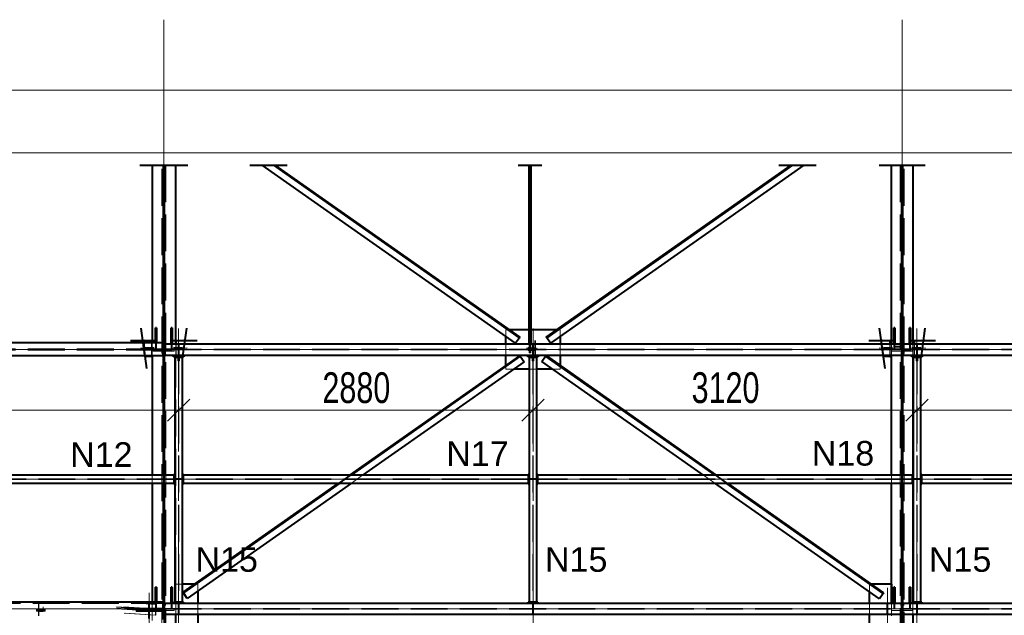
# Model space of a CAD drawing. Header units: metres. Extents: x 217 to 322, y -6 to 53.
# Tile 21 of 39: x 239 to 247, y 43 to 48. Entities that reach past the tile are written whole.
import ezdxf

# ---------------------------------------------------------------- set-up
doc = ezdxf.new("R2010")
doc.units = ezdxf.units.M
for name, pattern in [('__RA_15', [1.7, 1, -0.3, 0.1, -0.3]), ('__RA_2', [0.4, 0.3, -0.1]), ('__RA_4', [0.6, 0.3, -0.1, 0, -0.1, 0, -0.1])]:
    doc.linetypes.add(name, pattern=pattern)
for name, color, linetype, lineweight in [('OSY', 204, '__RA_15', 13), ('POPIS', 7, 'Continuous', 13), ('Standard', 7, 'Continuous', 40), ('VYZTUZ', 11, 'Continuous', 50)]:
    doc.layers.add(name, color=color, linetype=linetype, lineweight=lineweight)
doc.styles.add('ARIAL', font='ARIAL.TTF')

msp = doc.modelspace()

# ---------------------------------------------------------------- linework, layer by layer
at = {"layer": 'OSY', "color": 204, "linetype": 'Continuous', "lineweight": 13}
for p, q in [((240.0971, 36.1652), (240.0971, 47.9132)), ((246.0971, 36.1652), (246.0971, 47.9132)), ((223.0094, 47.3405), (268.4574, 47.3405)), ((223.0094, 45.2328), (268.4574, 45.2328)), ((227.8694, 44.179), (266.4974, 44.179)), ((223.0094, 43.1251), (268.4574, 43.1251))]:
    msp.add_line(p, q, dxfattribs=at)
at = {"layer": 'OSY', "color": 204, "linetype": '__RA_15', "lineweight": 13}
for p, q in [((240.2171, 45.4037), (240.2171, 38.3637)), ((243.0971, 45.4037), (243.0971, 38.3637)), ((246.2171, 45.4037), (246.2171, 38.3637)), ((245.9771, 43.296), (245.9771, 38.4059)), ((239.9771, 43.2539), (239.9771, 38.3637))]:
    msp.add_line(p, q, dxfattribs=at)
at = {"layer": 'Standard', "color": 1, "linetype": '__RA_4', "lineweight": 40}
for p, q in [((239.9011, 46.7305), (240.1911, 46.7305)), ((240.0031, 46.7305), (240.2931, 46.7305)), ((240.7959, 46.7305), (241.0898, 46.7305)), ((240.8898, 46.7305), (241.1002, 46.7305)), ((242.9755, 46.7305), (243.1645, 46.7305)), ((242.9797, 46.7305), (243.1688, 46.7305)), ((243.0279, 46.7305), (243.1062, 46.7305)), ((243.0381, 46.7305), (243.1164, 46.7305)), ((245.094, 46.7305), (245.3045, 46.7305)), ((245.1045, 46.7305), (245.3984, 46.7305)), ((245.9111, 46.7305), (246.1911, 46.7305)), ((246.0031, 46.7305), (246.2831, 46.7305)), ((239.9432, 45.1868), (239.9129, 45.4047)), ((240.2814, 45.4047), (240.2499, 45.1788)), ((245.9444, 45.1788), (245.9129, 45.4047)), ((246.2814, 45.4047), (246.2499, 45.1788)), ((239.8267, 45.3056), (240.0382, 45.3056)), ((240.1561, 45.3056), (240.3676, 45.3056)), ((245.8267, 45.3056), (246.0382, 45.3056)), ((245.9584, 45.0781), (245.9293, 45.2869)), ((246.1561, 45.3056), (246.3676, 45.3056)), ((239.9584, 45.0781), (239.9304, 45.2789))]:
    msp.add_line(p, q, dxfattribs=at)
at = {"layer": 'Standard', "color": 1, "linetype": 'Continuous', "lineweight": 40}
for p, q in [((240.0011, 46.7305), (240.0011, 45.2858)), ((240.0911, 46.7305), (240.0911, 45.2858)), ((240.1031, 45.2778), (240.1031, 46.7305)), ((240.1931, 45.2778), (240.1931, 46.7305)), ((242.9553, 45.2836), (240.8959, 46.7305)), ((242.9864, 45.3278), (240.9898, 46.7305)), ((241.0002, 46.7305), (242.9898, 45.3327)), ((243.0661, 45.2778), (243.0661, 46.7305)), ((243.0679, 45.2778), (243.0679, 46.7305)), ((243.0721, 45.2778), (243.0721, 46.7305)), ((243.0764, 45.2778), (243.0764, 46.7305)), ((243.0781, 46.7305), (243.0781, 45.2778)), ((243.2044, 45.3327), (245.194, 46.7305)), ((245.2045, 46.7305), (243.2079, 45.3278)), ((245.2984, 46.7305), (243.2389, 45.2836)), ((246.0111, 45.2778), (246.0111, 46.7305)), ((246.0911, 46.7305), (246.0911, 45.2778)), ((246.1031, 45.2778), (246.1031, 46.7305)), ((246.1831, 46.7305), (246.1831, 45.2778)), ((240.0291, 45.2858), (240.0291, 45.4091)), ((240.0371, 45.4091), (240.0291, 45.4091)), ((240.0371, 45.4091), (240.0371, 45.2858)), ((240.1651, 45.4091), (240.1571, 45.4091)), ((240.1571, 45.2778), (240.1571, 45.4091)), ((240.1651, 45.4091), (240.1651, 45.2778)), ((243.0661, 45.3928), (242.9042, 45.3928)), ((243.2901, 45.3928), (243.0781, 45.3928)), ((246.0291, 45.2778), (246.0291, 45.4091)), ((246.0371, 45.4091), (246.0291, 45.4091)), ((246.0371, 45.4091), (246.0371, 45.2778)), ((246.1651, 45.4091), (246.1571, 45.4091)), ((246.1571, 45.2778), (246.1571, 45.4091)), ((246.1651, 45.4091), (246.1651, 45.2778)), ((239.9961, 45.302), (239.9267, 45.3056)), ((239.9993, 45.3024), (239.9382, 45.3056)), ((239.9993, 45.3024), (239.9961, 45.302)), ((239.9961, 45.302), (239.9961, 45.2858)), ((239.9993, 45.2858), (239.9993, 45.3024)), ((240.1031, 45.3337), (240.0911, 45.3337)), ((240.2561, 45.3056), (240.195, 45.3024)), ((240.1981, 45.302), (240.195, 45.3024)), ((240.195, 45.3024), (240.195, 45.2778)), ((240.2676, 45.3056), (240.1981, 45.302)), ((240.1981, 45.2778), (240.1981, 45.302)), ((242.8771, 45.2778), (242.8771, 45.3385)), ((242.9864, 45.3278), (242.9553, 45.2836)), ((242.9898, 45.3327), (242.9864, 45.3278)), ((243.2079, 45.3278), (243.2044, 45.3327)), ((243.2389, 45.2836), (243.2079, 45.3278)), ((243.3171, 45.3385), (243.3171, 45.2778)), ((245.9961, 45.302), (245.9267, 45.3056)), ((245.9993, 45.3024), (245.9382, 45.3056)), ((245.9993, 45.3024), (245.9961, 45.302)), ((245.9961, 45.302), (245.9961, 45.2778)), ((245.9993, 45.2778), (245.9993, 45.3024)), ((246.1031, 45.3337), (246.0911, 45.3337)), ((246.2561, 45.3056), (246.195, 45.3024)), ((246.1981, 45.302), (246.195, 45.3024)), ((246.195, 45.3024), (246.195, 45.2778)), ((246.2676, 45.3056), (246.1981, 45.302)), ((246.1981, 45.2778), (246.1981, 45.302)), ((240.0911, 45.2858), (231.4371, 45.2858)), ((240.0911, 45.1798), (240.0911, 45.2858)), ((240.1031, 45.23), (240.0911, 45.23)), ((240.0911, 45.22), (240.1031, 45.22)), ((240.1031, 45.2778), (246.0911, 45.2778)), ((240.1031, 45.1878), (240.1031, 45.2778)), ((246.0911, 45.2778), (246.0911, 45.1878)), ((246.1031, 45.23), (246.0911, 45.23)), ((246.0911, 45.22), (246.1031, 45.22)), ((246.1031, 45.2778), (252.0911, 45.2778)), ((246.1031, 45.1878), (246.1031, 45.2778)), ((240.0911, 45.1798), (231.3767, 45.1798)), ((239.9446, 45.1772), (239.9961, 45.1745)), ((239.9961, 45.1798), (239.9961, 45.1745)), ((239.9961, 45.1745), (239.9993, 45.1749)), ((239.9993, 45.1749), (239.9993, 45.1798)), ((240.0011, 45.1798), (240.0011, 44.211)), ((240.0911, 45.1798), (240.0911, 44.211)), ((240.1031, 44.211), (240.1031, 45.1878)), ((240.1031, 45.1878), (246.0911, 45.1878)), ((240.1671, 45.1798), (240.1671, 45.1878)), ((240.1671, 45.1798), (240.2671, 45.1798)), ((240.1749, 45.1798), (240.1749, 45.1748)), ((240.1749, 45.1748), (240.2099, 45.1748)), ((240.1851, 45.1698), (240.1851, 43.1781)), ((240.1851, 45.1698), (240.2491, 45.1698)), ((240.1931, 45.1698), (240.1931, 45.1798)), ((240.1957, 45.1748), (240.1981, 45.1745)), ((240.1981, 45.1745), (240.1981, 45.1748)), ((240.1981, 45.1745), (240.2046, 45.1748)), ((240.2099, 45.1748), (240.2099, 45.1698)), ((240.2149, 45.1698), (240.2149, 45.1798)), ((240.2149, 45.1754), (240.2193, 45.1756)), ((240.2193, 45.1798), (240.2193, 45.1698)), ((240.2243, 45.1698), (240.2243, 45.1748)), ((240.2243, 45.1748), (240.2593, 45.1748)), ((240.2491, 43.1781), (240.2491, 45.1698)), ((240.2593, 45.1748), (240.2593, 45.1798)), ((240.2671, 45.1878), (240.2671, 45.1798)), ((241.6079, 44.211), (242.9901, 45.1821)), ((242.9936, 45.1772), (241.6183, 44.211)), ((243.0246, 45.133), (241.7123, 44.211)), ((242.8771, 45.1027), (242.8771, 45.1878)), ((242.9901, 45.1821), (242.9936, 45.1772)), ((242.9936, 45.1772), (243.0246, 45.133)), ((243.0471, 45.1798), (243.0471, 45.1878)), ((243.0471, 45.1798), (243.1471, 45.1798)), ((243.0549, 45.1798), (243.0549, 45.1748)), ((243.0549, 45.1748), (243.0899, 45.1748)), ((243.0651, 45.1698), (243.0651, 43.1781)), ((243.0651, 45.1698), (243.1291, 45.1698)), ((243.0899, 45.1748), (243.0899, 45.1698)), ((243.0949, 45.1698), (243.0949, 45.1798)), ((243.0993, 45.1798), (243.0993, 45.1698)), ((243.1043, 45.1698), (243.1043, 45.1748)), ((243.1043, 45.1748), (243.1393, 45.1748)), ((243.1291, 43.1781), (243.1291, 45.1698)), ((243.1393, 45.1748), (243.1393, 45.1798)), ((243.1471, 45.1878), (243.1471, 45.1798)), ((243.1681, 45.1341), (243.1991, 45.1783)), ((244.482, 44.211), (243.1681, 45.1341)), ((243.1991, 45.1783), (243.2026, 45.1832)), ((244.5759, 44.211), (243.1991, 45.1783)), ((243.2026, 45.1832), (244.5864, 44.211)), ((243.3171, 45.1878), (243.3171, 45.1027)), ((245.9446, 45.1772), (245.9961, 45.1745)), ((245.9961, 45.1878), (245.9961, 45.1745)), ((245.9961, 45.1745), (245.9993, 45.1749)), ((245.9993, 45.1749), (245.9993, 45.1878)), ((246.0111, 44.211), (246.0111, 45.1878)), ((246.0911, 45.1878), (246.0911, 44.211)), ((246.1031, 44.211), (246.1031, 45.1878)), ((246.1031, 45.1878), (252.0911, 45.1878)), ((246.1671, 45.1798), (246.1671, 45.1878)), ((246.1671, 45.1798), (246.2671, 45.1798)), ((246.1749, 45.1798), (246.1749, 45.1748)), ((246.1749, 45.1748), (246.2099, 45.1748)), ((246.1831, 45.1798), (246.1831, 44.219)), ((246.1851, 45.1698), (246.1851, 43.1781)), ((246.1851, 45.1698), (246.2491, 45.1698)), ((246.1957, 45.1748), (246.1981, 45.1745)), ((246.1981, 45.1745), (246.1981, 45.1748)), ((246.1981, 45.1745), (246.2046, 45.1748)), ((246.2099, 45.1748), (246.2099, 45.1698)), ((246.2149, 45.1698), (246.2149, 45.1798)), ((246.2149, 45.1754), (246.2193, 45.1756)), ((246.2193, 45.1798), (246.2193, 45.1698)), ((246.2243, 45.1698), (246.2243, 45.1748)), ((246.2243, 45.1748), (246.2593, 45.1748)), ((246.2491, 43.1781), (246.2491, 45.1698)), ((246.2593, 45.1748), (246.2593, 45.1798)), ((246.2671, 45.1878), (246.2671, 45.1798)), ((243.0651, 45.0728), (242.939, 45.0728)), ((243.2553, 45.0728), (243.1291, 45.0728)), ((240.1031, 44.9837), (240.0911, 44.9837)), ((246.1031, 44.9837), (246.0911, 44.9837)), ((240.1771, 44.211), (237.1371, 44.211)), ((240.1771, 44.219), (240.1771, 44.211)), ((240.1771, 44.219), (240.1851, 44.219)), ((240.1771, 44.211), (240.1771, 44.147)), ((240.2491, 44.219), (240.2571, 44.219)), ((240.2571, 44.211), (240.2571, 44.219)), ((240.2571, 44.147), (240.2571, 44.211)), ((243.0571, 44.211), (240.2571, 44.211)), ((243.0571, 44.219), (243.0571, 44.211)), ((243.0571, 44.219), (243.0651, 44.219)), ((243.0571, 44.211), (243.0571, 44.147)), ((243.1291, 44.219), (243.1371, 44.219)), ((243.1371, 44.211), (243.1371, 44.219)), ((243.1371, 44.147), (243.1371, 44.211)), ((246.1771, 44.211), (243.1371, 44.211)), ((246.1771, 44.219), (246.1771, 44.211)), ((246.1771, 44.219), (246.1851, 44.219)), ((246.1771, 44.211), (246.1771, 44.147)), ((246.2491, 44.219), (246.2571, 44.219)), ((246.2571, 44.211), (246.2571, 44.219)), ((246.2571, 44.147), (246.2571, 44.211)), ((249.0571, 44.211), (246.2571, 44.211)), ((237.1371, 44.147), (240.1771, 44.147)), ((240.0011, 44.147), (240.0011, 43.178)), ((240.0911, 44.147), (240.0911, 43.178)), ((240.1031, 43.1701), (240.1031, 44.147)), ((240.1771, 44.147), (240.1771, 44.139)), ((240.1851, 44.139), (240.1771, 44.139)), ((240.2571, 44.139), (240.2491, 44.139)), ((240.2531, 43.2591), (241.5168, 44.147)), ((241.5272, 44.147), (240.2565, 43.2542)), ((240.2571, 44.139), (240.2571, 44.147)), ((240.2571, 44.147), (243.0571, 44.147)), ((241.6212, 44.147), (240.2876, 43.21)), ((243.0571, 44.147), (243.0571, 44.139)), ((243.0651, 44.139), (243.0571, 44.139)), ((243.1371, 44.139), (243.1291, 44.139)), ((243.1371, 44.139), (243.1371, 44.147)), ((243.1371, 44.147), (246.1771, 44.147)), ((245.9117, 43.2065), (244.5731, 44.147)), ((245.9427, 43.2507), (244.667, 44.147)), ((244.6775, 44.147), (245.9461, 43.2556)), ((246.0111, 43.3251), (246.0111, 44.147)), ((246.0911, 44.147), (246.0911, 43.1701)), ((246.1031, 43.1701), (246.1031, 44.147)), ((246.1771, 44.147), (246.1771, 44.139)), ((246.1851, 44.139), (246.1771, 44.139)), ((246.1831, 44.139), (246.1831, 43.1781)), ((246.2571, 44.139), (246.2491, 44.139)), ((246.2571, 44.139), (246.2571, 44.147)), ((246.2571, 44.147), (249.0571, 44.147)), ((240.0291, 43.178), (240.0291, 43.3014)), ((240.0371, 43.3014), (240.0291, 43.3014)), ((240.0371, 43.3014), (240.0371, 43.178)), ((240.1651, 43.3014), (240.1571, 43.3014)), ((240.1571, 43.1701), (240.1571, 43.3014)), ((240.1651, 43.3014), (240.1651, 43.1701)), ((240.347, 43.3251), (240.2491, 43.3251)), ((246.0111, 43.3251), (245.8473, 43.3251)), ((246.0111, 43.1701), (246.0111, 43.3251)), ((246.0111, 43.3251), (246.0111, 43.1701)), ((246.0291, 43.1701), (246.0291, 43.3014)), ((246.0371, 43.3014), (246.0291, 43.3014)), ((246.0371, 43.3014), (246.0371, 43.1701)), ((246.1651, 43.3014), (246.1571, 43.3014)), ((246.1571, 43.1701), (246.1571, 43.3014)), ((246.1651, 43.3014), (246.1651, 43.1701)), ((240.1031, 43.216), (240.0911, 43.216)), ((240.2565, 43.2542), (240.2531, 43.2591)), ((240.2876, 43.21), (240.2565, 43.2542)), ((240.3731, 43.2701), (240.3731, 43.1701)), ((245.8311, 43.1701), (245.8311, 43.2631)), ((245.9427, 43.2507), (245.9117, 43.2065)), ((245.9461, 43.2556), (245.9427, 43.2507)), ((246.1031, 43.216), (246.0911, 43.216)), ((240.0911, 43.178), (230.237, 43.178)), ((240.0911, 43.038), (240.0911, 43.178)), ((240.1031, 43.1701), (246.0911, 43.1701)), ((240.1031, 43.0801), (240.1031, 43.1701)), ((240.1771, 43.1701), (240.1771, 43.1781)), ((240.1851, 43.1781), (240.1771, 43.1781)), ((240.2491, 43.1781), (240.1851, 43.1781)), ((240.2571, 43.1781), (240.2491, 43.1781)), ((240.2571, 43.1781), (240.2571, 43.1701)), ((243.0571, 43.1701), (243.0571, 43.1781)), ((243.0651, 43.1781), (243.0571, 43.1781)), ((243.1291, 43.1781), (243.0651, 43.1781)), ((243.1371, 43.1781), (243.1291, 43.1781)), ((243.1371, 43.1781), (243.1371, 43.1701)), ((246.0911, 43.1701), (246.0911, 43.0801)), ((246.1031, 43.1701), (252.0911, 43.1701)), ((246.1031, 43.0801), (246.1031, 43.1701)), ((246.1771, 43.1701), (246.1771, 43.1781)), ((246.1851, 43.1781), (246.1771, 43.1781)), ((246.2491, 43.1781), (246.1851, 43.1781)), ((246.2571, 43.1781), (246.2491, 43.1781)), ((246.2571, 43.1781), (246.2571, 43.1701)), ((240.1031, 43.1223), (240.0911, 43.1223)), ((240.0911, 43.1123), (240.1031, 43.1123)), ((240.1031, 42.1033), (240.1031, 43.0801)), ((240.1031, 43.0801), (246.0911, 43.0801)), ((240.1931, 42.9251), (240.1931, 43.0801)), ((240.1931, 42.9251), (240.1931, 43.0801)), ((240.3731, 43.0801), (240.3731, 42.9556)), ((243.0471, 43.0721), (243.0471, 43.0801)), ((243.1471, 43.0801), (243.1471, 43.0721)), ((245.8311, 42.9627), (245.8311, 43.0801)), ((245.9271, 43.0721), (245.9271, 43.0801)), ((246.0271, 43.0801), (246.0271, 43.0721)), ((246.1031, 43.1223), (246.0911, 43.1223)), ((246.0911, 43.1123), (246.1031, 43.1123)), ((246.0911, 43.0801), (246.0911, 42.1033)), ((246.1031, 42.1033), (246.1031, 43.0801)), ((246.1031, 43.0801), (252.0911, 43.0801)), ((246.1831, 43.0801), (246.1831, 42.1033))]:
    msp.add_line(p, q, dxfattribs=at)
at = {"layer": 'Standard', "color": 136, "linetype": '__RA_2', "lineweight": 18}
for p, q in [((240.0811, 38.8002), (240.0811, 46.7305)), ((240.1131, 46.7305), (240.1131, 38.8002)), ((246.0811, 46.7305), (246.0811, 38.8002)), ((246.1131, 38.8002), (246.1131, 46.7305)), ((242.8938, 45.3928), (242.8771, 45.3928)), ((242.8771, 45.3385), (242.8771, 45.3928)), ((242.9042, 45.3928), (242.8938, 45.3928)), ((243.0781, 45.3928), (243.0661, 45.3928)), ((243.3005, 45.3928), (243.2901, 45.3928)), ((243.3171, 45.3928), (243.3005, 45.3928)), ((243.3171, 45.3928), (243.3171, 45.3385)), ((240.0291, 45.296), (240.0371, 45.296)), ((240.0831, 45.3117), (240.0831, 45.3116)), ((240.0911, 45.3116), (240.0831, 45.3116)), ((240.0831, 45.3116), (240.0831, 45.3048)), ((240.1571, 45.296), (240.1651, 45.296)), ((243.1111, 45.3056), (243.1111, 45.2986)), ((243.1111, 45.2986), (243.1111, 45.2448)), ((243.1171, 45.2986), (243.1111, 45.2986)), ((243.1171, 45.3056), (243.1171, 45.2986)), ((243.1171, 45.2388), (243.1171, 45.2986)), ((246.0291, 45.296), (246.0371, 45.296)), ((246.0831, 45.3117), (246.0831, 45.3108)), ((246.0831, 45.3108), (246.0831, 45.259)), ((246.0911, 45.3108), (246.0831, 45.3108)), ((246.1571, 45.296), (246.1651, 45.296)), ((240.0911, 45.2285), (231.4038, 45.2285)), ((240.0911, 45.2371), (231.4087, 45.2371)), ((240.0011, 45.2377), (239.9088, 45.2454)), ((239.9095, 45.2374), (240.0011, 45.2297)), ((239.9961, 45.2422), (239.9351, 45.2454)), ((239.9362, 45.2374), (239.9961, 45.2343)), ((239.9411, 45.2858), (239.9411, 45.2371)), ((239.9411, 45.2371), (239.9411, 45.2285)), ((239.9411, 45.2285), (239.9411, 45.1798)), ((239.9993, 45.2487), (239.9457, 45.2514)), ((239.9485, 45.2314), (239.9993, 45.2287)), ((239.9961, 45.2858), (239.9961, 45.2422)), ((239.9961, 45.2422), (240.0191, 45.2454)), ((240.0187, 45.2374), (239.9961, 45.2343)), ((239.9961, 45.2343), (239.9961, 45.1798)), ((239.9993, 45.2487), (239.9993, 45.2858)), ((240.0194, 45.2514), (239.9993, 45.2487)), ((239.9993, 45.2287), (240.0183, 45.2314)), ((239.9993, 45.1798), (239.9993, 45.2287)), ((240.0011, 45.2858), (240.0011, 45.1798)), ((240.0811, 45.2377), (240.0011, 45.2377)), ((240.0011, 45.2377), (240.0811, 45.2377)), ((240.0811, 45.2337), (240.0011, 45.2337)), ((240.0011, 45.2297), (240.0811, 45.2297)), ((240.0111, 45.22), (240.0111, 45.23)), ((240.0911, 45.23), (240.0111, 45.23)), ((240.0111, 45.22), (240.0911, 45.22)), ((240.0291, 45.2356), (240.0291, 45.2858)), ((240.0291, 45.2356), (240.0371, 45.2356)), ((240.0371, 45.2858), (240.0371, 45.2356)), ((240.1031, 45.2356), (246.0911, 45.2356)), ((240.1631, 45.2311), (240.1031, 45.2311)), ((240.1031, 45.23), (246.0911, 45.23)), ((240.1031, 45.22), (240.1811, 45.22)), ((240.1111, 45.2233), (240.1111, 45.2231)), ((240.1111, 45.1877), (240.1111, 45.2231)), ((240.1111, 45.2231), (240.1631, 45.2231)), ((240.1931, 45.2377), (240.1131, 45.2377)), ((240.1131, 45.2377), (240.1931, 45.2377)), ((240.1931, 45.2337), (240.1131, 45.2337)), ((240.1131, 45.2297), (240.1931, 45.2297)), ((240.1571, 45.2356), (240.1571, 45.2778)), ((240.1631, 45.2311), (240.1631, 45.2314)), ((240.1631, 45.2231), (240.1631, 45.2311)), ((240.1651, 45.2778), (240.1651, 45.2356)), ((240.195, 45.2487), (240.1749, 45.2514)), ((240.1752, 45.2454), (240.1981, 45.2422)), ((240.1981, 45.2343), (240.1756, 45.2374)), ((240.1759, 45.2314), (240.195, 45.2287)), ((240.1811, 45.23), (240.1811, 45.22)), ((240.1931, 45.1798), (240.1931, 45.2778)), ((240.2855, 45.2454), (240.1931, 45.2377)), ((240.1931, 45.2297), (240.2848, 45.2374)), ((240.195, 45.2778), (240.195, 45.2487)), ((240.2485, 45.2514), (240.195, 45.2487)), ((240.195, 45.2287), (240.2458, 45.2314)), ((240.195, 45.2287), (240.195, 45.1798)), ((240.1981, 45.2422), (240.1981, 45.2778)), ((240.2592, 45.2454), (240.1981, 45.2422)), ((240.1981, 45.2343), (240.2581, 45.2374)), ((240.1981, 45.1798), (240.1981, 45.2343)), ((240.2131, 45.2456), (240.2131, 45.2778)), ((240.2211, 45.2456), (240.2131, 45.2456)), ((240.2131, 45.2456), (240.2131, 45.2356)), ((240.2131, 45.23), (240.2131, 45.22)), ((240.2131, 45.22), (240.2211, 45.22)), ((240.2131, 45.1878), (240.2131, 45.22)), ((240.2211, 45.2778), (240.2211, 45.2456)), ((240.2211, 45.2356), (240.2211, 45.2456)), ((240.2211, 45.22), (240.2211, 45.23)), ((240.2211, 45.22), (240.2211, 45.1878)), ((242.8771, 45.1878), (242.8771, 45.2778)), ((243.0471, 45.2368), (243.0471, 45.2454)), ((243.1271, 45.2375), (243.0471, 45.2375)), ((243.0471, 45.2368), (243.1271, 45.2368)), ((243.1271, 45.2368), (243.0471, 45.2368)), ((243.0471, 45.2368), (243.0471, 45.2288)), ((243.0471, 45.2368), (243.1271, 45.2368)), ((243.1271, 45.2328), (243.0471, 45.2328)), ((243.1271, 45.2328), (243.0471, 45.2328)), ((243.0471, 45.2295), (243.1271, 45.2295)), ((243.0471, 45.2288), (243.1271, 45.2288)), ((243.0571, 45.2514), (243.0571, 45.2448)), ((243.1111, 45.2448), (243.0571, 45.2448)), ((243.0571, 45.2448), (243.0571, 45.2388)), ((243.0571, 45.2388), (243.1171, 45.2388)), ((243.0571, 45.2374), (243.0571, 45.2309)), ((243.1171, 45.2309), (243.0571, 45.2309)), ((243.0571, 45.2309), (243.0571, 45.2249)), ((243.0571, 45.2249), (243.1111, 45.2249)), ((243.0661, 45.2056), (243.0661, 45.2778)), ((243.0679, 45.2056), (243.0679, 45.2778)), ((243.0721, 45.2056), (243.0721, 45.2778)), ((243.0764, 45.2056), (243.0764, 45.2778)), ((243.0781, 45.2778), (243.0781, 45.2056)), ((243.0931, 45.2456), (243.0931, 45.2778)), ((243.1011, 45.2456), (243.0931, 45.2456)), ((243.0931, 45.2456), (243.0931, 45.2356)), ((243.0931, 45.23), (243.0931, 45.22)), ((243.0931, 45.22), (243.1011, 45.22)), ((243.0931, 45.1878), (243.0931, 45.22)), ((243.1011, 45.2778), (243.1011, 45.2456)), ((243.1011, 45.2356), (243.1011, 45.2456)), ((243.1011, 45.22), (243.1011, 45.23)), ((243.1011, 45.22), (243.1011, 45.1878)), ((243.1111, 45.2249), (243.1111, 45.2314)), ((243.1111, 45.2249), (243.1111, 45.1711)), ((243.1171, 45.2309), (243.1171, 45.2374)), ((243.1171, 45.1711), (243.1171, 45.2309)), ((243.1271, 45.2454), (243.1271, 45.2368)), ((243.1271, 45.2368), (243.1271, 45.2288)), ((243.3171, 45.2778), (243.3171, 45.1878)), ((246.0011, 45.2377), (245.9088, 45.2454)), ((245.9095, 45.2374), (246.0011, 45.2297)), ((245.9961, 45.2422), (245.9351, 45.2454)), ((245.9362, 45.2374), (245.9961, 45.2343)), ((245.9993, 45.2487), (245.9457, 45.2514)), ((245.9485, 45.2314), (245.9993, 45.2287)), ((245.9961, 45.2778), (245.9961, 45.2422)), ((245.9961, 45.2422), (246.0191, 45.2454)), ((246.0187, 45.2374), (245.9961, 45.2343)), ((245.9961, 45.2343), (245.9961, 45.1878)), ((245.9993, 45.2487), (245.9993, 45.2778)), ((246.0194, 45.2514), (245.9993, 45.2487)), ((245.9993, 45.2287), (246.0183, 45.2314)), ((245.9993, 45.1878), (245.9993, 45.2287)), ((246.0011, 45.2377), (246.0011, 45.2297)), ((246.0811, 45.2377), (246.0011, 45.2377)), ((246.0011, 45.2297), (246.0811, 45.2297)), ((246.0111, 45.23), (246.0111, 45.2778)), ((246.0111, 45.2377), (246.0811, 45.2377)), ((246.0811, 45.2337), (246.0111, 45.2337)), ((246.0111, 45.22), (246.0111, 45.23)), ((246.0111, 45.1878), (246.0111, 45.22)), ((246.0111, 45.22), (246.0911, 45.22)), ((246.0291, 45.2356), (246.0291, 45.2778)), ((246.0311, 45.2595), (246.0311, 45.259)), ((246.0831, 45.259), (246.0311, 45.259)), ((246.0311, 45.259), (246.0311, 45.251)), ((246.0311, 45.251), (246.0911, 45.251)), ((246.0371, 45.2778), (246.0371, 45.2356)), ((246.1031, 45.2356), (252.0911, 45.2356)), ((246.1631, 45.2311), (246.1031, 45.2311)), ((246.1031, 45.23), (252.0911, 45.23)), ((246.1031, 45.22), (246.1811, 45.22)), ((246.1111, 45.2233), (246.1111, 45.2231)), ((246.1111, 45.1877), (246.1111, 45.2231)), ((246.1111, 45.2231), (246.1631, 45.2231)), ((246.1931, 45.2377), (246.1131, 45.2377)), ((246.1131, 45.2377), (246.1831, 45.2377)), ((246.1831, 45.2337), (246.1131, 45.2337)), ((246.1131, 45.2297), (246.1931, 45.2297)), ((246.1571, 45.2356), (246.1571, 45.2778)), ((246.1631, 45.2311), (246.1631, 45.2314)), ((246.1631, 45.2231), (246.1631, 45.2311)), ((246.1651, 45.2778), (246.1651, 45.2356)), ((246.195, 45.2487), (246.1749, 45.2514)), ((246.1752, 45.2454), (246.1981, 45.2422)), ((246.1981, 45.2343), (246.1756, 45.2374)), ((246.1759, 45.2314), (246.195, 45.2287)), ((246.1811, 45.23), (246.1811, 45.22)), ((246.1831, 45.2778), (246.1831, 45.1798)), ((246.2855, 45.2454), (246.1931, 45.2377)), ((246.1931, 45.2297), (246.1931, 45.2377)), ((246.1931, 45.2297), (246.2848, 45.2374)), ((246.195, 45.2778), (246.195, 45.2487)), ((246.2485, 45.2514), (246.195, 45.2487)), ((246.195, 45.2287), (246.2458, 45.2314)), ((246.195, 45.2287), (246.195, 45.1798)), ((246.1981, 45.2422), (246.1981, 45.2778)), ((246.2592, 45.2454), (246.1981, 45.2422)), ((246.1981, 45.2343), (246.2581, 45.2374)), ((246.1981, 45.1798), (246.1981, 45.2343)), ((246.2131, 45.2456), (246.2131, 45.2778)), ((246.2211, 45.2456), (246.2131, 45.2456)), ((246.2131, 45.2456), (246.2131, 45.2356)), ((246.2131, 45.23), (246.2131, 45.22)), ((246.2131, 45.22), (246.2211, 45.22)), ((246.2131, 45.1878), (246.2131, 45.22)), ((246.2211, 45.2778), (246.2211, 45.2456)), ((246.2211, 45.2356), (246.2211, 45.2456)), ((246.2211, 45.22), (246.2211, 45.23)), ((246.2211, 45.22), (246.2211, 45.1878)), ((239.9561, 45.1772), (239.9993, 45.1749)), ((240.1931, 43.3251), (240.1931, 45.1698)), ((240.195, 45.1798), (240.195, 45.1749)), ((240.195, 45.1749), (240.2382, 45.1772)), ((240.195, 45.1749), (240.1957, 45.1748)), ((240.1981, 45.1748), (240.1981, 45.1798)), ((240.2046, 45.1748), (240.2149, 45.1754)), ((240.2099, 45.1698), (240.2099, 45.1398)), ((240.2099, 45.1398), (240.2149, 45.1398)), ((240.2149, 45.1698), (240.2149, 43.1781)), ((240.2193, 45.1756), (240.2497, 45.1772)), ((240.2193, 45.1698), (240.2193, 43.1781)), ((240.2193, 45.1398), (240.2243, 45.1398)), ((240.2243, 45.1398), (240.2243, 45.1698)), ((243.0679, 45.2056), (243.0661, 45.2056)), ((243.0721, 45.2056), (243.0679, 45.2056)), ((243.0764, 45.2056), (243.0721, 45.2056)), ((243.0781, 45.2056), (243.0764, 45.2056)), ((243.0899, 45.1698), (243.0899, 45.1398)), ((243.0899, 45.1398), (243.0949, 45.1398)), ((243.0949, 45.1698), (243.0949, 43.1781)), ((243.0993, 45.1698), (243.0993, 43.1781)), ((243.0993, 45.1398), (243.1043, 45.1398)), ((243.1043, 45.1398), (243.1043, 45.1698)), ((243.1111, 45.1711), (243.1171, 45.1711)), ((245.9561, 45.1772), (245.9993, 45.1749)), ((246.195, 45.1798), (246.195, 45.1749)), ((246.195, 45.1749), (246.2382, 45.1772)), ((246.195, 45.1749), (246.1957, 45.1748)), ((246.1981, 45.1748), (246.1981, 45.1798)), ((246.2046, 45.1748), (246.2149, 45.1754)), ((246.2099, 45.1698), (246.2099, 45.1398)), ((246.2099, 45.1398), (246.2149, 45.1398)), ((246.2149, 45.1698), (246.2149, 43.1781)), ((246.2193, 45.1756), (246.2497, 45.1772)), ((246.2193, 45.1698), (246.2193, 43.1781)), ((246.2193, 45.1398), (246.2243, 45.1398)), ((246.2243, 45.1398), (246.2243, 45.1698)), ((242.8771, 45.0954), (242.8771, 45.1027)), ((242.8771, 45.0728), (242.8771, 45.0954)), ((242.939, 45.0728), (242.8771, 45.0728)), ((243.1291, 45.0728), (243.0651, 45.0728)), ((243.3171, 45.0728), (243.2553, 45.0728)), ((243.3171, 45.1027), (243.3171, 45.0954)), ((243.3171, 45.0954), (243.3171, 45.0728)), ((240.1771, 44.1812), (237.1371, 44.1812)), ((240.1771, 44.1768), (237.1371, 44.1768)), ((240.0011, 44.211), (240.0011, 44.147)), ((240.0911, 44.211), (240.0911, 44.147)), ((240.1031, 44.147), (240.1031, 44.211)), ((240.1851, 44.183), (240.2049, 44.183)), ((240.2049, 44.175), (240.1851, 44.175)), ((240.2149, 44.183), (240.2049, 44.183)), ((240.2049, 44.183), (240.2049, 44.175)), ((240.2049, 44.175), (240.2149, 44.175)), ((240.2293, 44.183), (240.2193, 44.183)), ((240.2193, 44.175), (240.2293, 44.175)), ((240.2293, 44.175), (240.2293, 44.183)), ((240.2293, 44.183), (240.2491, 44.183)), ((240.2491, 44.175), (240.2293, 44.175)), ((243.0571, 44.1812), (240.2571, 44.1812)), ((243.0571, 44.1768), (240.2571, 44.1768)), ((241.5168, 44.147), (241.6079, 44.211)), ((241.6183, 44.211), (241.5272, 44.147)), ((241.7123, 44.211), (241.6212, 44.147)), ((243.0651, 44.183), (243.0849, 44.183)), ((243.0849, 44.175), (243.0651, 44.175)), ((243.0949, 44.183), (243.0849, 44.183)), ((243.0849, 44.183), (243.0849, 44.175)), ((243.0849, 44.175), (243.0949, 44.175)), ((243.1093, 44.183), (243.0993, 44.183)), ((243.0993, 44.175), (243.1093, 44.175)), ((243.1093, 44.175), (243.1093, 44.183)), ((243.1093, 44.183), (243.1291, 44.183)), ((243.1291, 44.175), (243.1093, 44.175)), ((246.1771, 44.1812), (243.1371, 44.1812)), ((246.1771, 44.1768), (243.1371, 44.1768)), ((244.5731, 44.147), (244.482, 44.211)), ((244.667, 44.147), (244.5759, 44.211)), ((244.5864, 44.211), (244.6775, 44.147)), ((246.0111, 44.147), (246.0111, 44.211)), ((246.0911, 44.211), (246.0911, 44.147)), ((246.1031, 44.147), (246.1031, 44.211)), ((246.1831, 44.219), (246.1831, 44.139)), ((246.1851, 44.183), (246.2049, 44.183)), ((246.2049, 44.175), (246.1851, 44.175)), ((246.2149, 44.183), (246.2049, 44.183)), ((246.2049, 44.183), (246.2049, 44.175)), ((246.2049, 44.175), (246.2149, 44.175)), ((246.2293, 44.183), (246.2193, 44.183)), ((246.2193, 44.175), (246.2293, 44.175)), ((246.2293, 44.175), (246.2293, 44.183)), ((246.2293, 44.183), (246.2491, 44.183)), ((246.2491, 44.175), (246.2293, 44.175)), ((249.0571, 44.1812), (246.2571, 44.1812)), ((249.0571, 44.1768), (246.2571, 44.1768)), ((240.1931, 43.1701), (240.1931, 43.3251)), ((240.2491, 43.3251), (240.1931, 43.3251)), ((240.1931, 43.1701), (240.1931, 43.3251)), ((240.3575, 43.3251), (240.347, 43.3251)), ((240.3731, 43.3251), (240.3575, 43.3251)), ((240.3731, 43.3251), (240.3731, 43.2701)), ((245.8368, 43.3251), (245.8311, 43.3251)), ((245.8311, 43.2631), (245.8311, 43.3251)), ((245.8473, 43.3251), (245.8368, 43.3251)), ((230.2316, 43.169), (240.0911, 43.169)), ((239.0771, 43.1553), (239.0771, 43.1779)), ((239.0771, 43.1553), (239.0771, 43.1154)), ((239.0811, 43.1553), (239.0771, 43.1553)), ((239.0811, 43.1553), (239.0811, 43.1779)), ((239.0811, 43.1194), (239.0811, 43.1553)), ((239.1171, 43.1194), (239.1171, 43.1417)), ((239.7125, 43.1417), (240.0076, 43.1216)), ((240.0076, 43.1176), (239.7129, 43.1377)), ((239.7138, 43.1297), (240.0076, 43.1096)), ((239.7663, 43.1779), (240.03, 43.1599)), ((239.7701, 43.1417), (240.03, 43.124)), ((239.7727, 43.1779), (240.0325, 43.1601)), ((239.777, 43.1377), (240.0325, 43.1203)), ((240.0325, 43.1123), (239.7778, 43.1297)), ((240.0911, 43.1291), (239.8711, 43.1291)), ((239.8711, 43.1124), (239.8711, 43.1291)), ((239.9731, 43.178), (239.9731, 43.169)), ((239.9731, 43.1224), (239.9731, 43.169)), ((239.9731, 43.169), (239.9811, 43.169)), ((239.9811, 43.133), (239.9731, 43.133)), ((239.9731, 43.1265), (239.9811, 43.1265)), ((239.9811, 43.169), (239.9811, 43.178)), ((239.9811, 43.169), (239.9811, 43.1224)), ((240.0011, 43.178), (240.0011, 43.03)), ((240.0291, 43.1883), (240.0371, 43.1883)), ((240.0291, 43.1279), (240.0291, 43.178)), ((240.0291, 43.1279), (240.0371, 43.1279)), ((240.0325, 43.1601), (240.03, 43.1599)), ((240.03, 43.1599), (240.03, 43.124)), ((240.0325, 43.1203), (240.0325, 43.1601)), ((240.0371, 43.178), (240.0371, 43.1279)), ((240.0851, 43.1739), (240.0851, 43.1737)), ((240.0911, 43.1737), (240.0851, 43.1737)), ((240.0851, 43.1737), (240.0851, 43.1526)), ((240.1091, 43.1737), (240.1031, 43.1737)), ((240.1031, 43.1279), (246.0911, 43.1279)), ((240.1091, 43.1737), (240.1091, 43.1739)), ((240.1091, 43.1526), (240.1091, 43.1737)), ((240.1571, 43.1883), (240.1651, 43.1883)), ((240.1571, 43.1279), (240.1571, 43.1701)), ((240.1651, 43.1701), (240.1651, 43.1279)), ((240.1931, 43.0801), (240.1931, 43.1701)), ((240.1931, 43.0801), (240.1931, 43.1701)), ((240.2131, 43.1379), (240.2131, 43.1701)), ((240.2211, 43.1379), (240.2131, 43.1379)), ((240.2131, 43.1379), (240.2131, 43.1279)), ((240.2211, 43.1701), (240.2211, 43.1379)), ((240.2211, 43.1279), (240.2211, 43.1379)), ((240.3731, 43.1701), (240.3731, 43.0801)), ((243.0931, 43.1379), (243.0931, 43.1701)), ((243.1011, 43.1379), (243.0931, 43.1379)), ((243.0931, 43.1379), (243.0931, 43.1279)), ((243.1011, 43.1701), (243.1011, 43.1379)), ((243.1011, 43.1279), (243.1011, 43.1379)), ((245.8311, 43.0801), (245.8311, 43.1701)), ((245.9731, 43.1379), (245.9731, 43.1701)), ((245.9811, 43.1379), (245.9731, 43.1379)), ((245.9731, 43.1379), (245.9731, 43.1279)), ((245.9811, 43.1701), (245.9811, 43.1379)), ((245.9811, 43.1279), (245.9811, 43.1379)), ((246.0111, 43.1223), (246.0111, 43.1701)), ((246.0111, 43.1701), (246.0111, 43.1223)), ((246.0291, 43.1883), (246.0371, 43.1883)), ((246.0291, 43.1279), (246.0291, 43.1701)), ((246.0371, 43.1701), (246.0371, 43.1279)), ((246.0851, 43.1739), (246.0851, 43.1737)), ((246.0911, 43.1737), (246.0851, 43.1737)), ((246.0851, 43.1737), (246.0851, 43.1526)), ((246.1091, 43.1737), (246.1031, 43.1737)), ((246.1031, 43.1279), (252.0911, 43.1279)), ((246.1091, 43.1737), (246.1091, 43.1739)), ((246.1091, 43.1526), (246.1091, 43.1737)), ((246.1571, 43.1883), (246.1651, 43.1883)), ((246.1571, 43.1279), (246.1571, 43.1701)), ((246.1651, 43.1701), (246.1651, 43.1279)), ((246.1831, 43.1781), (246.1831, 43.1701)), ((246.1831, 43.1701), (246.1831, 43.0801)), ((246.2131, 43.1379), (246.2131, 43.1701)), ((246.2211, 43.1379), (246.2131, 43.1379)), ((246.2131, 43.1379), (246.2131, 43.1279)), ((246.2211, 43.1701), (246.2211, 43.1379)), ((246.2211, 43.1279), (246.2211, 43.1379)), ((239.0621, 43.1125), (239.0621, 43.1198)), ((239.1321, 43.1198), (239.0621, 43.1198)), ((239.1321, 43.1125), (239.0621, 43.1125)), ((239.0621, 43.1125), (239.0621, 43.1046)), ((239.0621, 43.1118), (239.1321, 43.1118)), ((239.0621, 43.1046), (239.1321, 43.1046)), ((239.0771, 43.1154), (239.0771, 43.1075)), ((239.0771, 43.1154), (239.1171, 43.1154)), ((239.0771, 43.1075), (239.0771, 43.0676)), ((239.1171, 43.1075), (239.0771, 43.1075)), ((239.0811, 43.1194), (239.0811, 43.1035)), ((239.1171, 43.1194), (239.0811, 43.1194)), ((239.0811, 43.0676), (239.0811, 43.1035)), ((239.0811, 43.1035), (239.1171, 43.1035)), ((239.1171, 43.1154), (239.1171, 43.1194)), ((239.1171, 43.1075), (239.1171, 43.1154)), ((239.1171, 43.1035), (239.1171, 43.1075)), ((239.1321, 43.1198), (239.1321, 43.1125)), ((239.1321, 43.1125), (239.1321, 43.1046)), ((240.0076, 43.1056), (239.7142, 43.1257)), ((240.03, 43.108), (239.7718, 43.1257)), ((240.03, 43.0722), (239.7757, 43.0896)), ((240.0325, 43.0724), (239.7821, 43.0896)), ((239.8711, 43.1211), (240.0911, 43.1211)), ((239.8711, 43.1044), (239.8711, 43.1124)), ((240.0911, 43.1124), (239.8711, 43.1124)), ((239.8711, 43.1044), (240.0911, 43.1044)), ((239.9731, 43.1133), (239.9731, 43.1224)), ((239.9731, 43.1224), (239.9811, 43.1224)), ((239.9731, 43.1222), (239.9811, 43.1222)), ((239.9811, 43.1142), (239.9731, 43.1142)), ((239.9731, 43.1133), (239.9811, 43.1133)), ((239.9731, 43.1053), (239.9731, 43.1133)), ((239.9811, 43.1106), (239.9731, 43.1106)), ((239.9731, 43.0944), (239.9731, 43.1053)), ((239.9811, 43.1053), (239.9731, 43.1053)), ((239.9731, 43.1051), (239.9811, 43.1051)), ((239.9731, 43.047), (239.9731, 43.0944)), ((239.9811, 43.0944), (239.9731, 43.0944)), ((239.9811, 43.1224), (239.9811, 43.1133)), ((239.9811, 43.1133), (239.9811, 43.1053)), ((239.9811, 43.1053), (239.9811, 43.0944)), ((239.9811, 43.0944), (239.9811, 43.047)), ((240.03, 43.124), (240.0076, 43.1216)), ((240.0076, 43.1216), (240.0076, 43.1176)), ((240.0076, 43.1176), (240.0325, 43.1203)), ((240.0325, 43.1123), (240.0076, 43.1096)), ((240.0076, 43.1096), (240.0076, 43.1056)), ((240.0076, 43.1056), (240.03, 43.108)), ((240.0111, 43.1123), (240.0111, 43.1223)), ((240.0911, 43.1223), (240.0111, 43.1223)), ((240.0111, 43.1177), (240.0911, 43.1177)), ((240.0111, 43.1154), (240.0911, 43.1154)), ((240.0111, 43.1123), (240.0911, 43.1123)), ((240.03, 43.108), (240.03, 43.0722)), ((240.03, 43.0722), (240.0325, 43.0724)), ((240.0325, 43.0724), (240.0325, 43.1123)), ((240.1031, 43.1223), (246.0911, 43.1223)), ((240.1031, 43.1123), (240.1811, 43.1123)), ((240.1811, 43.1223), (240.1811, 43.1123)), ((240.2131, 43.1223), (240.2131, 43.1123)), ((240.2131, 43.1123), (240.2211, 43.1123)), ((240.2131, 43.0801), (240.2131, 43.1123)), ((240.2211, 43.1123), (240.2211, 43.1223)), ((240.2211, 43.1123), (240.2211, 43.0801)), ((243.0931, 43.1223), (243.0931, 43.1123)), ((243.0931, 43.1123), (243.1011, 43.1123)), ((243.0931, 43.0801), (243.0931, 43.1123)), ((243.1011, 43.1123), (243.1011, 43.1223)), ((243.1011, 43.1123), (243.1011, 43.0801)), ((245.9731, 43.1223), (245.9731, 43.1123)), ((245.9731, 43.1123), (245.9811, 43.1123)), ((245.9731, 43.0801), (245.9731, 43.1123)), ((245.9811, 43.1123), (245.9811, 43.1223)), ((245.9811, 43.1123), (245.9811, 43.0801)), ((246.0111, 43.1123), (246.0111, 43.1223)), ((246.0111, 43.0671), (246.0111, 43.1123)), ((246.0111, 43.1123), (246.0111, 43.0721)), ((246.0111, 43.1123), (246.0911, 43.1123)), ((246.1031, 43.1223), (252.0911, 43.1223)), ((246.1031, 43.1123), (246.1811, 43.1123)), ((246.1811, 43.1223), (246.1811, 43.1123)), ((246.2131, 43.1223), (246.2131, 43.1123)), ((246.2131, 43.1123), (246.2211, 43.1123)), ((246.2131, 43.0801), (246.2131, 43.1123)), ((246.2211, 43.1123), (246.2211, 43.1223)), ((246.2211, 43.1123), (246.2211, 43.0801))]:
    msp.add_line(p, q, dxfattribs=at)
at = {"layer": 'Standard', "color": 7, "linetype": 'Continuous', "lineweight": 13}
msp.add_lwpolyline([(222.9094, 38.5015), (265.7274, 38.5015), (265.7274, 46.8305), (222.9094, 46.8305), (222.9094, 38.5015)], dxfattribs=at)
at = {"layer": 'VYZTUZ', "color": 171, "linetype": 'Continuous', "lineweight": 18}
for p, q in [((240.2171, 44.7397), (240.2171, 44.8897)), ((243.0971, 44.7397), (243.0971, 44.8897)), ((246.2171, 44.7397), (246.2171, 44.8897)), ((240.1271, 44.6497), (240.3071, 44.8297)), ((243.0071, 44.6497), (243.1871, 44.8297)), ((246.1271, 44.6497), (246.3071, 44.8297)), ((237.0971, 44.7397), (240.2171, 44.7397)), ((240.2171, 44.7397), (240.2171, 44.5897)), ((240.2171, 44.7397), (243.0971, 44.7397)), ((243.0971, 44.7397), (243.0971, 44.5897)), ((243.0971, 44.7397), (246.2171, 44.7397)), ((246.2171, 44.7397), (246.2171, 44.5897)), ((246.2171, 44.7397), (249.0971, 44.7397))]:
    msp.add_line(p, q, dxfattribs=at)

# ---------------------------------------------------------------- texts
at = {"layer": 'POPIS', "color": 204, "linetype": 'Continuous', "lineweight": 13, "char_height": 0.2, "width": 0.09912, "attachment_point": 7, "style": 'ARIAL'}
for s, insert in [('\\W0.99;N18', (245.3621, 44.2864)), ('\\W0.99;N12', (239.3351, 44.2789)), ('\\W0.99;N17', (242.3921, 44.2864)), ('\\W0.99;N15', (240.3541, 43.423)), ('\\W0.99;N15', (243.194, 43.423)), ('\\W0.99;N15', (246.3141, 43.423))]:
    msp.add_mtext(s, dxfattribs=dict(at, insert=insert))
at = {"layer": 'VYZTUZ', "color": 171, "linetype": 'Continuous', "lineweight": 18, "char_height": 0.25, "width": 0.089286, "attachment_point": 7, "style": 'ARIAL'}
for s, insert in [('\\W0.71;2880', (241.3856, 44.7939)), ('\\W0.71;3120', (244.3856, 44.7941))]:
    msp.add_mtext(s, dxfattribs=dict(at, insert=insert))

doc.saveas('drawing.dxf')
